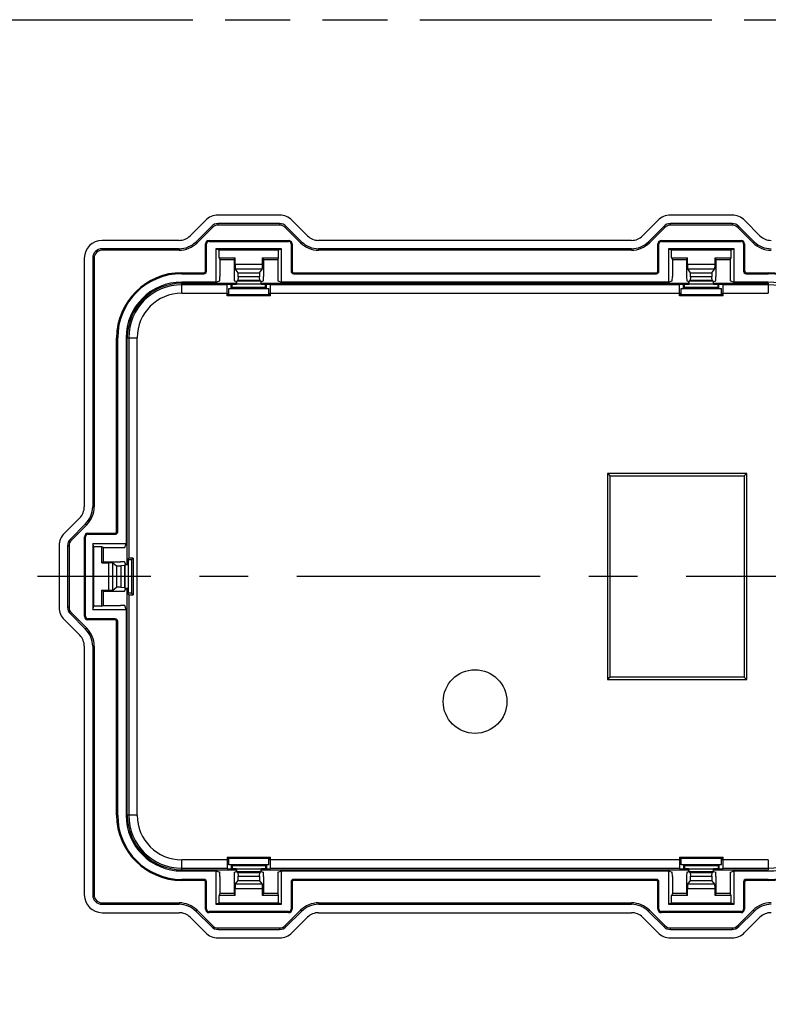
# Model space of a CAD drawing. Header units: millimetres. Extents: x 0 to 210, y 0 to 297.
# Tile 19 of 23: x 116 to 138, y 153 to 183. Entities that reach past the tile are written whole.
import ezdxf
from ezdxf.enums import TextEntityAlignment as Align

# ---------------------------------------------------------------- set-up
doc = ezdxf.new("R2010")
doc.units = ezdxf.units.MM
doc.header["$LTSCALE"] = 19.36
doc.linetypes.add('CENTER', pattern=[0.6, 0.375, -0.075, 0.075, -0.075])
doc.linetypes.add('PHANTOM', pattern=[0.8, 0.45, -0.05, 0.1, -0.05, 0.1, -0.05])
doc.layers.get('0').update_dxf_attribs({"linetype": 'CONTINUOUS'})
for name, color, linetype in [('DEFAULT_3', 7, 'PHANTOM'), ('Z_DIM_2D', 7, 'CONTINUOUS'), ('Z_START_DATUMS', 7, 'CONTINUOUS')]:
    doc.layers.add(name, color=color, linetype=linetype)
doc.styles.add('TEXTSTYLE_3', font='helveticaneueltw1g-ltcn.otf')
doc.dimstyles.new('DIMSTYLE_2', dxfattribs={"dimtxt": 2.1, "dimasz": 3.5, "dimexe": 1.5, "dimexo": 0, "dimgap": 0.525, "dimtad": 1, "dimdec": 1, "dimlfac": 4, "dimdsep": 46, "dimtxsty": 'TEXTSTYLE_3', "dimcen": 0.09, "dimclrt": 5, "dimadec": 0, "dimazin": 0, "dimtp": 0.3, "dimtm": 0.3, "dimtfac": 1, "dimtdec": 1, "dimtofl": 0, "dimtmove": 0, "dimatfit": 3, "dimfxl": 0, "dimtolj": 1, "dimarcsym": 0})
doc.dimstyles.new('DIMSTYLE_4', dxfattribs={"dimtxt": 2.1, "dimasz": 3.5, "dimexe": 1.5, "dimexo": 0, "dimgap": 0.525, "dimtad": 1, "dimdec": 1, "dimlfac": 4, "dimdsep": 46, "dimtxsty": 'TEXTSTYLE_3', "dimcen": 0.09, "dimclrt": 5, "dimadec": 0, "dimazin": 0, "dimtp": 0.2, "dimtm": 0.2, "dimtfac": 1, "dimtdec": 1, "dimtofl": 0, "dimtmove": 0, "dimatfit": 3, "dimfxl": 0, "dimtolj": 1, "dimarcsym": 0})
doc.dimstyles.new('DIMSTYLE_6', dxfattribs={"dimtxt": 2.1, "dimasz": 3.5, "dimexe": 1.5, "dimexo": 0, "dimgap": 0.525, "dimtad": 1, "dimlfac": 4, "dimdsep": 46, "dimtxsty": 'TEXTSTYLE_3', "dimcen": 0.09, "dimclrt": 5, "dimadec": 0, "dimazin": 0, "dimtp": 0.1, "dimtm": 0.1, "dimtfac": 1, "dimtofl": 0, "dimtmove": 0, "dimatfit": 3, "dimfxl": 0, "dimtolj": 1, "dimarcsym": 0})

# ---------------------------------------------------------------- blocks, each defined once
blk = doc.blocks.new('*D6')
at = {"layer": 'Z_DIM_2D', "color": 2, "linetype": 'Continuous'}
for p, q in [((107.354, 158.303), (107.354, 147.623)), ((104.891, 156.61), (104.891, 147.623)), ((104.891, 149.123), (99.891, 149.123)), ((99.891, 149.123), (106.123, 149.123)), ((118.389, 149.123), (106.123, 149.123)), ((107.354, 149.123), (118.389, 149.123))]:
    blk.add_line(p, q, dxfattribs=at)
at = {"layer": 'Z_DIM_2D', "color": 5, "linetype": 'Continuous', "style": 'TEXTSTYLE_3'}
for s, p in [('9.9', (108.947, 149.648)), ('-14.9', (112.473, 149.648))]:
    blk.add_text(s, height=2.1, dxfattribs=at).set_placement(p)
blk = doc.blocks.new('_NONE')
blk = doc.blocks.new('*D7')
at = {"layer": 'Z_DIM_2D', "color": 2, "linetype": 'Continuous'}
for p, q in [((107.354, 158.303), (107.354, 141.222)), ((98.025, 157.606), (98.025, 141.222)), ((98.025, 142.722), (102.69, 142.722)), ((107.354, 142.722), (102.69, 142.722)), ((102.69, 142.722), (119.957, 142.722))]:
    blk.add_line(p, q, dxfattribs=at)
at = {"layer": 'Z_DIM_2D', "color": 5, "linetype": 'Continuous', "style": 'TEXTSTYLE_3'}
for s, p in [('37.3', (109.104, 143.247)), ('-42.3', (114.04, 143.247))]:
    blk.add_text(s, height=2.1, dxfattribs=at).set_placement(p)
blk = doc.blocks.new('*D10')
at = {"layer": 'Z_DIM_2D', "color": 2, "linetype": 'Continuous'}
for p, q in [((138.34, 159.805), (138.34, 147.609)), ((139.59, 158.937), (139.59, 147.609)), ((138.965, 149.109), (134.47, 149.109)), ((138.34, 149.109), (138.965, 149.109)), ((139.59, 149.109), (138.965, 149.109))]:
    blk.add_line(p, q, dxfattribs=at)
at = {"layer": 'Z_DIM_2D', "color": 5, "linetype": 'Continuous', "style": 'TEXTSTYLE_3'}
blk.add_text('5', height=2.1, dxfattribs=at).set_placement((135.881, 149.634), align=Align.RIGHT)

msp = doc.modelspace()

# ---------------------------------------------------------------- linework, layer by layer
at = {"color": 7, "linetype": 'Continuous'}
for p, q in [((121.1703, 176.6885), (120.7132, 176.2314)), ((123.3832, 176.8445), (121.5468, 176.8445)), ((124.2168, 176.2314), (123.7597, 176.6885)), ((134.6703, 176.6885), (134.2132, 176.2314)), ((136.8831, 176.8445), (135.0468, 176.8445)), ((137.7169, 176.2314), (137.2598, 176.6885)), ((120.89, 176.0547), (121.3471, 176.5118)), ((121.378, 176.4808), (120.9209, 176.0237)), ((123.3832, 176.5945), (121.5468, 176.5945)), ((123.3832, 176.5508), (121.5468, 176.5508)), ((124.0091, 176.0237), (123.552, 176.4808)), ((123.5829, 176.5118), (124.0401, 176.0547)), ((134.39, 176.0547), (134.8471, 176.5118)), ((134.878, 176.4808), (134.4209, 176.0237)), ((136.8832, 176.5945), (135.0468, 176.5945)), ((136.8832, 176.5508), (135.0468, 176.5508)), ((137.5091, 176.0237), (137.052, 176.4808)), ((137.0829, 176.5118), (137.5401, 176.0547)), ((120.3826, 176.0945), (118.09, 176.0945)), ((121.2775, 176.0926), (123.6525, 176.0926)), ((121.2775, 176.062), (123.6525, 176.062)), ((133.8826, 176.0945), (124.5474, 176.0945)), ((134.7775, 176.0926), (137.1525, 176.0926)), ((134.7775, 176.062), (137.1525, 176.062)), ((120.3826, 175.8445), (118.09, 175.8445)), ((120.3826, 175.8008), (118.09, 175.8008)), ((121.172, 175.1745), (121.172, 175.987)), ((121.2025, 175.1745), (121.2025, 175.987)), ((121.4846, 175.8394), (121.4846, 174.8495)), ((121.4846, 175.8394), (121.5763, 175.8088)), ((123.4454, 175.8394), (121.4846, 175.8394)), ((121.5763, 175.5771), (121.5763, 175.8088)), ((121.5763, 175.8088), (123.3537, 175.8088)), ((123.3537, 175.8088), (123.4454, 175.8394)), ((123.3537, 175.5771), (123.3537, 175.8088)), ((123.4454, 174.8495), (123.4454, 175.8394)), ((123.7275, 175.987), (123.7275, 175.1745)), ((123.7581, 175.987), (123.7581, 175.1745)), ((133.8826, 175.8445), (124.5474, 175.8445)), ((133.8826, 175.8008), (124.5474, 175.8008)), ((134.672, 175.1745), (134.672, 175.987)), ((134.7025, 175.1745), (134.7025, 175.987)), ((134.9846, 175.8394), (134.9846, 174.8495)), ((136.9454, 175.8394), (134.9846, 175.8394)), ((134.9846, 175.8394), (135.0763, 175.8088)), ((135.0763, 175.5771), (135.0763, 175.8088)), ((135.0763, 175.8088), (136.8537, 175.8088)), ((136.8537, 175.8088), (136.9454, 175.8394)), ((136.8537, 175.5771), (136.8537, 175.8088)), ((136.9454, 174.8495), (136.9454, 175.8394)), ((137.2275, 175.987), (137.2275, 175.1745)), ((137.2581, 175.987), (137.2581, 175.1745)), ((117.5575, 175.562), (117.5575, 168.1444)), ((117.8075, 175.562), (117.8075, 168.1444)), ((117.8513, 175.562), (117.8513, 168.1444)), ((121.5763, 175.5771), (121.6025, 175.5245)), ((121.5763, 175.5771), (122.0537, 175.5771)), ((121.6025, 175.5245), (121.6025, 175.0116)), ((121.6025, 175.5245), (122.0275, 175.5245)), ((122.0275, 175.5245), (122.0537, 175.5771)), ((122.0275, 175.5245), (122.0275, 175.0116)), ((122.0537, 175.369), (122.0537, 175.5771)), ((122.8763, 175.369), (122.8763, 175.5771)), ((122.8763, 175.5771), (122.9025, 175.5245)), ((122.8763, 175.5771), (123.3537, 175.5771)), ((122.9025, 175.5245), (122.9025, 175.0116)), ((122.9025, 175.5245), (123.3275, 175.5245)), ((123.3275, 175.5245), (123.3537, 175.5771)), ((123.3275, 175.5245), (123.3275, 175.0116)), ((135.0763, 175.5771), (135.5537, 175.5771)), ((135.0763, 175.5771), (135.1025, 175.5245)), ((135.1025, 175.5245), (135.1025, 175.0116)), ((135.1025, 175.5245), (135.5275, 175.5245)), ((135.5275, 175.5245), (135.5537, 175.5771)), ((135.5275, 175.5245), (135.5275, 175.0116)), ((135.5537, 175.369), (135.5537, 175.5771)), ((136.3763, 175.369), (136.3763, 175.5771)), ((136.3763, 175.5771), (136.8537, 175.5771)), ((136.3763, 175.5771), (136.4025, 175.5245)), ((136.4025, 175.5245), (136.4025, 175.0116)), ((136.4025, 175.5245), (136.8275, 175.5245)), ((136.8275, 175.5245), (136.8537, 175.5771)), ((136.8275, 175.5245), (136.8275, 175.0116)), ((122.1454, 175.1301), (122.0598, 175.2443)), ((122.7846, 175.1301), (122.8702, 175.2443)), ((135.6454, 175.1301), (135.5598, 175.2443)), ((136.2846, 175.1301), (136.3702, 175.2443)), ((120.465, 175.1301), (121.1275, 175.1301)), ((120.465, 175.0995), (121.1275, 175.0995)), ((121.4846, 174.8495), (120.465, 174.8495)), ((121.4846, 174.8495), (121.5961, 174.8866)), ((122.0339, 174.8866), (122.0956, 174.8661)), ((122.0956, 174.7989), (122.0956, 174.8661)), ((122.1368, 174.8993), (122.1061, 174.8789)), ((122.1061, 174.7881), (122.1061, 174.8789)), ((122.8239, 174.8789), (122.1061, 174.8789)), ((122.1454, 175.0023), (122.1368, 174.8993)), ((122.7932, 174.8993), (122.1368, 174.8993)), ((122.1454, 175.0023), (122.1454, 175.1301)), ((122.1454, 175.1301), (122.7846, 175.1301)), ((122.7846, 175.0023), (122.1454, 175.0023)), ((122.7846, 175.1301), (122.7846, 175.0023)), ((122.7932, 174.8993), (122.7846, 175.0023)), ((122.8239, 174.8789), (122.7932, 174.8993)), ((122.8239, 174.8789), (122.8239, 174.7881)), ((122.8344, 174.8661), (122.8961, 174.8866)), ((122.8344, 174.7989), (122.8344, 174.8661)), ((123.3339, 174.8866), (123.4454, 174.8495)), ((134.9846, 174.8495), (123.4454, 174.8495)), ((123.8025, 175.1301), (134.6275, 175.1301)), ((123.8025, 175.0995), (134.6275, 175.0995)), ((134.9846, 174.8495), (135.0961, 174.8866)), ((135.5339, 174.8866), (135.5956, 174.8661)), ((135.5956, 174.7989), (135.5956, 174.8661)), ((135.6368, 174.8993), (135.6061, 174.8789)), ((135.6061, 174.7881), (135.6061, 174.8789)), ((136.3239, 174.8789), (135.6061, 174.8789)), ((135.6454, 175.0023), (135.6368, 174.8993)), ((136.2932, 174.8993), (135.6368, 174.8993)), ((135.6454, 175.0023), (135.6454, 175.1301)), ((135.6454, 175.1301), (136.2846, 175.1301)), ((136.2846, 175.0023), (135.6454, 175.0023)), ((136.2846, 175.1301), (136.2846, 175.0023)), ((136.2932, 174.8993), (136.2846, 175.0023)), ((136.3239, 174.8789), (136.2932, 174.8993)), ((136.3239, 174.8789), (136.3239, 174.7881)), ((136.3344, 174.8661), (136.3961, 174.8866)), ((136.3344, 174.7989), (136.3344, 174.8661)), ((136.8339, 174.8866), (136.9454, 174.8495)), ((137.965, 174.8495), (136.9454, 174.8495)), ((137.3025, 175.1301), (137.965, 175.1301)), ((137.3025, 175.0995), (137.965, 175.0995)), ((120.465, 174.812), (122.0956, 174.812)), ((121.815, 174.437), (121.815, 174.7858)), ((121.815, 174.7858), (121.9388, 174.7858)), ((121.865, 174.437), (121.865, 174.662)), ((121.865, 174.662), (123.065, 174.662)), ((121.9388, 174.7858), (121.965, 174.812)), ((121.9388, 174.662), (121.9388, 174.7858)), ((121.94, 174.662), (121.965, 174.687)), ((121.965, 174.687), (121.965, 174.812)), ((121.965, 174.7907), (122.0956, 174.7907)), ((122.965, 174.7881), (121.965, 174.7881)), ((122.965, 174.687), (121.965, 174.687)), ((122.0956, 174.7989), (122.0966, 174.7881)), ((122.8334, 174.7881), (122.8344, 174.7989)), ((122.8344, 174.812), (135.5956, 174.812)), ((122.8344, 174.7907), (122.965, 174.7907)), ((122.965, 174.687), (122.965, 174.812)), ((122.9912, 174.7858), (122.965, 174.812)), ((122.99, 174.662), (122.965, 174.687)), ((122.9912, 174.6608), (122.9912, 174.7858)), ((122.9912, 174.7858), (123.115, 174.7858)), ((123.065, 174.437), (123.065, 174.662)), ((123.115, 174.437), (123.115, 174.7858)), ((135.315, 174.437), (135.315, 174.7858)), ((135.315, 174.7858), (135.4388, 174.7858)), ((135.365, 174.437), (135.365, 174.662)), ((135.365, 174.662), (136.565, 174.662)), ((135.4388, 174.7858), (135.465, 174.812)), ((135.4388, 174.662), (135.4388, 174.7858)), ((135.44, 174.662), (135.465, 174.687)), ((135.465, 174.687), (135.465, 174.812)), ((135.465, 174.7907), (135.5956, 174.7907)), ((136.465, 174.7881), (135.465, 174.7881)), ((136.465, 174.687), (135.465, 174.687)), ((135.5956, 174.7989), (135.5966, 174.7887)), ((136.3335, 174.7887), (136.3344, 174.7989)), ((136.3344, 174.812), (137.965, 174.812)), ((136.3344, 174.7907), (136.465, 174.7907)), ((136.465, 174.687), (136.465, 174.812)), ((136.4912, 174.7858), (136.465, 174.812)), ((136.49, 174.662), (136.465, 174.687)), ((136.4912, 174.6608), (136.4912, 174.7858)), ((136.4912, 174.7858), (136.615, 174.7858)), ((136.565, 174.437), (136.565, 174.662)), ((136.615, 174.437), (136.615, 174.7858)), ((121.815, 174.512), (121.865, 174.512)), ((121.865, 174.4806), (121.815, 174.4806)), ((123.115, 174.437), (121.815, 174.437)), ((121.865, 174.4816), (123.065, 174.4816)), ((123.065, 174.512), (123.115, 174.512)), ((123.115, 174.4806), (123.065, 174.4806)), ((135.365, 174.512), (135.315, 174.512)), ((135.365, 174.4806), (135.315, 174.4806)), ((136.615, 174.437), (135.315, 174.437)), ((135.365, 174.4816), (136.565, 174.4816)), ((136.615, 174.512), (136.565, 174.512)), ((136.615, 174.4806), (136.565, 174.4806)), ((118.522, 167.3995), (118.522, 173.187)), ((118.5525, 167.3995), (118.5525, 173.187)), ((118.8025, 173.187), (118.8025, 167.0424)), ((118.84, 166.4314), (118.84, 173.187)), ((133.245, 169.062), (137.245, 169.062)), ((133.245, 163.062), (133.245, 169.062)), ((137.245, 169.062), (137.245, 163.062)), ((117.4206, 167.8138), (116.9635, 167.3567)), ((117.1403, 167.18), (117.5974, 167.6371)), ((117.6283, 167.6061), (117.1712, 167.149)), ((117.5595, 164.8745), (117.5595, 167.2495)), ((117.59, 164.8745), (117.59, 167.2495)), ((117.665, 167.3551), (118.4775, 167.3551)), ((117.665, 167.3245), (118.4775, 167.3245)), ((116.8075, 166.9802), (116.8075, 165.1438)), ((117.0575, 166.9802), (117.0575, 165.1438)), ((117.1013, 166.9802), (117.1013, 165.1438)), ((117.8126, 167.0424), (117.8126, 165.0816)), ((117.8432, 166.9507), (117.8126, 167.0424)), ((118.8025, 167.0424), (117.8126, 167.0424)), ((117.8432, 165.1733), (117.8432, 166.9507)), ((118.075, 166.9507), (117.8432, 166.9507)), ((118.075, 166.4733), (118.075, 166.9507)), ((118.1275, 166.9245), (118.075, 166.9507)), ((118.1275, 166.4995), (118.1275, 166.9245)), ((118.1275, 166.9245), (118.6404, 166.9245)), ((118.7654, 166.931), (118.8025, 167.0424)), ((119.0164, 166.6134), (118.965, 166.562)), ((119.0164, 166.6134), (119.0164, 165.5107)), ((118.075, 166.4733), (118.1275, 166.4995)), ((118.075, 166.4733), (118.283, 166.4733)), ((118.1275, 166.4995), (118.6404, 166.4995)), ((118.4077, 166.4672), (118.522, 166.3816)), ((118.522, 166.3816), (118.522, 165.7424)), ((118.522, 166.3816), (118.6497, 166.3816)), ((118.7527, 166.3902), (118.6497, 166.3816)), ((118.6497, 166.3816), (118.6497, 165.7424)), ((118.7732, 166.4209), (118.7527, 166.3902)), ((118.7527, 166.3902), (118.7527, 165.7338)), ((118.7859, 166.4314), (118.7654, 166.4931)), ((118.7732, 165.7031), (118.7732, 166.4209)), ((118.7732, 166.4209), (118.8639, 166.4209)), ((118.7859, 166.4314), (118.8531, 166.4314)), ((118.884, 166.606), (118.84, 166.562)), ((118.965, 166.562), (118.84, 166.562)), ((118.8634, 166.4305), (118.8531, 166.4314)), ((118.8614, 166.4314), (118.8614, 166.487)), ((118.8639, 166.562), (118.8639, 165.562)), ((118.965, 166.562), (118.965, 165.562)), ((118.4077, 165.6568), (118.522, 165.7424)), ((118.6497, 165.7424), (118.522, 165.7424)), ((118.6497, 165.7424), (118.7527, 165.7338)), ((118.7527, 165.7338), (118.7732, 165.7031)), ((118.075, 165.1733), (118.075, 165.6507)), ((118.1275, 165.6245), (118.075, 165.6507)), ((118.075, 165.6507), (118.283, 165.6507)), ((118.1275, 165.1995), (118.1275, 165.6245)), ((118.1275, 165.6245), (118.6404, 165.6245)), ((118.7654, 165.631), (118.7859, 165.6926)), ((118.8639, 165.7031), (118.7732, 165.7031)), ((118.7859, 165.6926), (118.8531, 165.6926)), ((118.84, 158.937), (118.84, 165.6926)), ((118.884, 165.5181), (118.84, 165.562)), ((118.965, 165.562), (118.84, 165.562)), ((118.8531, 165.6926), (118.8634, 165.6936)), ((118.8614, 165.637), (118.8614, 165.6926)), ((119.0164, 165.5107), (118.965, 165.562)), ((117.8126, 165.0816), (117.8432, 165.1733)), ((118.075, 165.1733), (117.8432, 165.1733)), ((118.075, 165.1733), (118.1275, 165.1995)), ((118.1275, 165.1995), (118.6404, 165.1995)), ((118.8025, 165.0816), (118.7654, 165.1931)), ((117.5974, 164.487), (117.1403, 164.9441)), ((117.1712, 164.975), (117.6283, 164.5179)), ((117.8126, 165.0816), (118.8025, 165.0816)), ((118.8025, 165.0816), (118.8025, 158.937)), ((116.9635, 164.7673), (117.4206, 164.3102)), ((118.4775, 164.7995), (117.665, 164.7995)), ((118.4775, 164.769), (117.665, 164.769)), ((118.522, 158.937), (118.522, 164.7245)), ((118.5525, 158.937), (118.5525, 164.7245)), ((117.5575, 163.9796), (117.5575, 156.5623)), ((117.8075, 163.9796), (117.8075, 156.562)), ((117.8513, 163.9796), (117.8513, 156.562)), ((137.245, 163.062), (133.245, 163.062)), ((121.815, 157.687), (123.115, 157.687)), ((121.815, 157.687), (121.815, 157.3382)), ((121.815, 157.6435), (121.865, 157.6435)), ((121.815, 157.612), (121.865, 157.612)), ((121.865, 157.462), (121.865, 157.687)), ((123.065, 157.6424), (121.865, 157.6424)), ((123.065, 157.462), (123.065, 157.687)), ((123.065, 157.6435), (123.115, 157.6435)), ((123.065, 157.612), (123.115, 157.612)), ((123.115, 157.3382), (123.115, 157.687)), ((135.315, 157.687), (136.615, 157.687)), ((135.315, 157.687), (135.315, 157.3382)), ((135.315, 157.6435), (135.365, 157.6435)), ((135.315, 157.612), (135.365, 157.612)), ((135.365, 157.462), (135.365, 157.687)), ((136.565, 157.6424), (135.365, 157.6424)), ((136.565, 157.462), (136.565, 157.687)), ((136.565, 157.6435), (136.615, 157.6435)), ((136.565, 157.612), (136.615, 157.612)), ((136.615, 157.3382), (136.615, 157.687)), ((120.465, 157.312), (122.0956, 157.312)), ((120.465, 157.2745), (121.4846, 157.2745)), ((121.4846, 157.2745), (121.5961, 157.2374)), ((121.4846, 157.2745), (121.4846, 156.2846)), ((121.815, 157.3382), (121.9388, 157.3382)), ((123.065, 157.462), (121.865, 157.462)), ((121.9388, 157.4632), (121.9388, 157.3382)), ((121.9388, 157.3382), (121.965, 157.312)), ((121.94, 157.462), (121.965, 157.437)), ((121.965, 157.437), (122.965, 157.437)), ((121.965, 157.437), (121.965, 157.312)), ((121.965, 157.336), (122.965, 157.336)), ((122.0956, 157.3334), (121.965, 157.3334)), ((122.0339, 157.2374), (122.0956, 157.2579)), ((122.0966, 157.336), (122.0956, 157.3251)), ((122.0956, 157.2579), (122.0956, 157.3251)), ((122.1061, 157.2452), (122.1061, 157.336)), ((122.1061, 157.2452), (122.1368, 157.2247)), ((122.8239, 157.2452), (122.1061, 157.2452)), ((122.1368, 157.2247), (122.7932, 157.2247)), ((122.1368, 157.2247), (122.1454, 157.1217)), ((122.7846, 157.1217), (122.7932, 157.2247)), ((122.7932, 157.2247), (122.8239, 157.2452)), ((122.8239, 157.336), (122.8239, 157.2452)), ((122.8344, 157.3251), (122.8334, 157.336)), ((122.965, 157.3334), (122.8344, 157.3334)), ((122.8344, 157.2579), (122.8344, 157.3251)), ((122.8344, 157.312), (135.5956, 157.312)), ((122.8344, 157.2579), (122.8961, 157.2374)), ((122.99, 157.462), (122.965, 157.437)), ((122.965, 157.437), (122.965, 157.312)), ((122.9912, 157.3382), (122.965, 157.312)), ((122.9912, 157.462), (122.9912, 157.3382)), ((122.9912, 157.3382), (123.115, 157.3382)), ((123.3339, 157.2374), (123.4454, 157.2745)), ((123.4454, 157.2745), (134.9846, 157.2745)), ((123.4454, 156.2846), (123.4454, 157.2745)), ((134.9846, 157.2745), (135.0961, 157.2374)), ((134.9846, 157.2745), (134.9846, 156.2846)), ((135.315, 157.3382), (135.4388, 157.3382)), ((136.565, 157.462), (135.365, 157.462)), ((135.4388, 157.4632), (135.4388, 157.3382)), ((135.4388, 157.3382), (135.465, 157.312)), ((135.44, 157.462), (135.465, 157.437)), ((135.465, 157.437), (136.465, 157.437)), ((135.465, 157.437), (135.465, 157.312)), ((135.465, 157.336), (136.465, 157.336)), ((135.5956, 157.3334), (135.465, 157.3334)), ((135.5339, 157.2374), (135.5956, 157.2579)), ((135.5966, 157.3354), (135.5956, 157.3251)), ((135.5956, 157.2579), (135.5956, 157.3251)), ((135.6061, 157.2452), (135.6061, 157.336)), ((136.3239, 157.2452), (135.6061, 157.2452)), ((135.6061, 157.2452), (135.6368, 157.2247)), ((135.6368, 157.2247), (136.2932, 157.2247)), ((135.6368, 157.2247), (135.6454, 157.1217)), ((136.2846, 157.1217), (136.2932, 157.2247)), ((136.2932, 157.2247), (136.3239, 157.2452)), ((136.3239, 157.336), (136.3239, 157.2452)), ((136.3344, 157.3251), (136.3335, 157.3354)), ((136.465, 157.3334), (136.3344, 157.3334)), ((136.3344, 157.2579), (136.3344, 157.3251)), ((136.3344, 157.312), (137.965, 157.312)), ((136.3344, 157.2579), (136.3961, 157.2374)), ((136.49, 157.462), (136.465, 157.437)), ((136.465, 157.437), (136.465, 157.312)), ((136.4912, 157.3382), (136.465, 157.312)), ((136.4912, 157.462), (136.4912, 157.3382)), ((136.4912, 157.3382), (136.615, 157.3382)), ((136.8339, 157.2374), (136.9454, 157.2745)), ((136.9454, 157.2745), (137.965, 157.2745)), ((136.9454, 156.2846), (136.9454, 157.2745)), ((121.1275, 157.0245), (120.465, 157.0245)), ((121.1275, 156.994), (120.465, 156.994)), ((121.172, 156.137), (121.172, 156.9495)), ((121.2025, 156.137), (121.2025, 156.9495)), ((121.6025, 157.1124), (121.6025, 156.5995)), ((122.0275, 157.1124), (122.0275, 156.5995)), ((122.0598, 156.8797), (122.1454, 156.994)), ((122.1454, 157.1217), (122.7846, 157.1217)), ((122.1454, 156.994), (122.1454, 157.1217)), ((122.1454, 156.994), (122.7846, 156.994)), ((122.7846, 157.1217), (122.7846, 156.994)), ((122.8702, 156.8797), (122.7846, 156.994)), ((122.9025, 157.1124), (122.9025, 156.5995)), ((123.3275, 157.1124), (123.3275, 156.5995)), ((123.7275, 156.9495), (123.7275, 156.137)), ((123.7581, 156.9495), (123.7581, 156.137)), ((134.6275, 157.0245), (123.8025, 157.0245)), ((134.6275, 156.994), (123.8025, 156.994)), ((134.672, 156.137), (134.672, 156.9495)), ((134.7025, 156.137), (134.7025, 156.9495)), ((135.1025, 157.1124), (135.1025, 156.5995)), ((135.5275, 157.1124), (135.5275, 156.5995)), ((135.5598, 156.8797), (135.6454, 156.994)), ((135.6454, 157.1217), (136.2846, 157.1217)), ((135.6454, 156.994), (135.6454, 157.1217)), ((135.6454, 156.994), (136.2846, 156.994)), ((136.2846, 157.1217), (136.2846, 156.994)), ((136.3702, 156.8797), (136.2846, 156.994)), ((136.4025, 157.1124), (136.4025, 156.5995)), ((136.8275, 157.1124), (136.8275, 156.5995)), ((137.2275, 156.9495), (137.2275, 156.137)), ((137.2581, 156.9495), (137.2581, 156.137)), ((137.965, 157.0245), (137.3025, 157.0245)), ((137.965, 156.994), (137.3025, 156.994)), ((122.0537, 156.547), (122.0537, 156.755)), ((122.8763, 156.547), (122.8763, 156.755)), ((135.5537, 156.547), (135.5537, 156.755)), ((136.3763, 156.547), (136.3763, 156.755)), ((121.6025, 156.5995), (121.5763, 156.547)), ((122.0537, 156.547), (121.5763, 156.547)), ((121.5763, 156.3152), (121.5763, 156.547)), ((122.0275, 156.5995), (121.6025, 156.5995)), ((122.0537, 156.547), (122.0275, 156.5995)), ((122.9025, 156.5995), (122.8763, 156.547)), ((123.3537, 156.547), (122.8763, 156.547)), ((123.3275, 156.5995), (122.9025, 156.5995)), ((123.3537, 156.547), (123.3275, 156.5995)), ((123.3537, 156.3152), (123.3537, 156.547)), ((135.1025, 156.5995), (135.0763, 156.547)), ((135.5537, 156.547), (135.0763, 156.547)), ((135.0763, 156.3152), (135.0763, 156.547)), ((135.5275, 156.5995), (135.1025, 156.5995)), ((135.5537, 156.547), (135.5275, 156.5995)), ((136.4025, 156.5995), (136.3763, 156.547)), ((136.8537, 156.547), (136.3763, 156.547)), ((136.8275, 156.5995), (136.4025, 156.5995)), ((136.8537, 156.547), (136.8275, 156.5995)), ((136.8537, 156.3152), (136.8537, 156.547)), ((118.09, 156.3233), (120.3826, 156.3233)), ((118.09, 156.2795), (120.3826, 156.2795)), ((121.3471, 155.6123), (120.89, 156.0694)), ((120.9209, 156.1003), (121.378, 155.6432)), ((123.6525, 156.062), (121.2775, 156.062)), ((121.5763, 156.3152), (121.4846, 156.2846)), ((121.4846, 156.2846), (123.4454, 156.2846)), ((123.3537, 156.3152), (121.5763, 156.3152)), ((123.4454, 156.2846), (123.3537, 156.3152)), ((123.552, 155.6432), (124.0091, 156.1003)), ((124.0401, 156.0694), (123.5829, 155.6123)), ((124.5474, 156.3233), (133.8826, 156.3233)), ((124.5474, 156.2795), (133.8826, 156.2795)), ((134.8471, 155.6123), (134.39, 156.0694)), ((134.4209, 156.1003), (134.878, 155.6432)), ((137.1525, 156.062), (134.7775, 156.062)), ((135.0763, 156.3152), (134.9846, 156.2846)), ((134.9846, 156.2846), (136.9454, 156.2846)), ((136.8537, 156.3152), (135.0763, 156.3152)), ((136.9454, 156.2846), (136.8537, 156.3152)), ((137.052, 155.6432), (137.5089, 156.1001)), ((137.5399, 156.0692), (137.0829, 155.6123)), ((118.0903, 156.0295), (120.3826, 156.0295)), ((120.7132, 155.8926), (121.1703, 155.4355)), ((123.6525, 156.0315), (121.2775, 156.0315)), ((123.7597, 155.4355), (124.2168, 155.8926)), ((124.5474, 156.0295), (133.8826, 156.0295)), ((134.2132, 155.8926), (134.6703, 155.4355)), ((137.1525, 156.0315), (134.7775, 156.0315)), ((137.2597, 155.4355), (137.7168, 155.8926)), ((121.5468, 155.5733), (123.3832, 155.5733)), ((121.5468, 155.5295), (123.3832, 155.5295)), ((135.0468, 155.5733), (136.8832, 155.5733)), ((135.0468, 155.5295), (136.8832, 155.5295)), ((121.5468, 155.2795), (123.3832, 155.2795)), ((135.0468, 155.2795), (136.8832, 155.2795))]:
    msp.add_line(p, q, dxfattribs=at)
at = {"color": 9, "linetype": 'Continuous'}
for p, q in [((121.3471, 176.5118), (121.378, 176.4808)), ((121.5468, 176.5508), (121.5468, 176.5945)), ((123.3832, 176.5945), (123.3832, 176.5508)), ((123.552, 176.4808), (123.5829, 176.5118)), ((134.8471, 176.5118), (134.878, 176.4808)), ((135.0468, 176.5508), (135.0468, 176.5945)), ((136.8832, 176.5945), (136.8832, 176.5508)), ((137.052, 176.4808), (137.0829, 176.5118)), ((120.9209, 176.0237), (120.89, 176.0547)), ((121.2775, 176.062), (121.2775, 176.0926)), ((123.6525, 176.0926), (123.6525, 176.062)), ((124.0401, 176.0547), (124.0091, 176.0237)), ((134.4209, 176.0237), (134.39, 176.0547)), ((134.7775, 176.062), (134.7775, 176.0926)), ((137.1525, 176.0926), (137.1525, 176.062)), ((137.5401, 176.0547), (137.5091, 176.0237)), ((118.09, 175.8008), (118.09, 175.8445)), ((120.3826, 175.8445), (120.3826, 175.8008)), ((121.172, 175.987), (121.2025, 175.987)), ((123.7275, 175.987), (123.7581, 175.987)), ((124.5474, 175.8008), (124.5474, 175.8445)), ((133.8826, 175.8445), (133.8826, 175.8008)), ((134.672, 175.987), (134.7025, 175.987)), ((137.2275, 175.987), (137.2581, 175.987)), ((117.8075, 175.562), (117.8513, 175.562)), ((121.2025, 175.1745), (121.172, 175.1745)), ((122.8763, 175.369), (122.0537, 175.369)), ((122.0598, 175.2443), (122.8702, 175.2443)), ((123.7581, 175.1745), (123.7275, 175.1745)), ((134.7025, 175.1745), (134.672, 175.1745)), ((136.3763, 175.369), (135.5537, 175.369)), ((135.5598, 175.2443), (136.3702, 175.2443)), ((137.2581, 175.1745), (137.2275, 175.1745)), ((120.465, 175.0995), (120.465, 175.1301)), ((121.1275, 175.1301), (121.1275, 175.0995)), ((123.8025, 175.0995), (123.8025, 175.1301)), ((134.6275, 175.1301), (134.6275, 175.0995)), ((137.3025, 175.0995), (137.3025, 175.1301)), ((137.965, 175.1301), (137.965, 175.0995)), ((120.465, 174.5182), (120.465, 174.812)), ((121.815, 174.7681), (120.465, 174.7681)), ((135.315, 174.7681), (123.115, 174.7681)), ((137.965, 174.7681), (136.615, 174.7681)), ((137.965, 174.812), (137.965, 174.5182)), ((120.465, 174.5182), (121.815, 174.5182)), ((123.115, 174.5182), (135.315, 174.5182)), ((136.615, 174.5182), (137.965, 174.5182)), ((118.522, 173.187), (118.5525, 173.187)), ((118.84, 173.187), (119.1338, 173.187)), ((118.884, 173.187), (118.884, 166.606)), ((119.1338, 158.937), (119.1338, 173.187)), ((137.32, 169.137), (133.17, 169.137)), ((133.17, 169.137), (133.17, 162.987)), ((137.32, 162.987), (137.32, 169.137)), ((117.8513, 168.1444), (117.8075, 168.1444)), ((117.5974, 167.6371), (117.6283, 167.6061)), ((117.5595, 167.2495), (117.59, 167.2495)), ((117.665, 167.3245), (117.665, 167.3551)), ((118.4775, 167.3551), (118.4775, 167.3245)), ((118.5525, 167.3995), (118.522, 167.3995)), ((117.0575, 166.9802), (117.1013, 166.9802)), ((117.1712, 167.149), (117.1403, 167.18)), ((118.283, 166.4733), (118.283, 165.6507)), ((118.4077, 165.6568), (118.4077, 166.4672)), ((118.884, 165.5181), (118.884, 158.937)), ((117.1013, 165.1438), (117.0575, 165.1438)), ((117.1403, 164.9441), (117.1712, 164.975)), ((117.59, 164.8745), (117.5595, 164.8745)), ((117.665, 164.769), (117.665, 164.7995)), ((118.4775, 164.7995), (118.4775, 164.769)), ((118.522, 164.7245), (118.5525, 164.7245)), ((117.6283, 164.5179), (117.5974, 164.487)), ((117.8075, 163.9796), (117.8513, 163.9796)), ((133.17, 162.987), (137.32, 162.987)), ((118.5525, 158.937), (118.522, 158.937)), ((119.1338, 158.937), (118.84, 158.937)), ((120.465, 157.312), (120.465, 157.6058)), ((121.815, 157.6058), (120.465, 157.6058)), ((135.315, 157.6058), (123.115, 157.6058)), ((137.965, 157.6058), (136.615, 157.6058)), ((137.965, 157.6058), (137.965, 157.312)), ((120.465, 157.356), (121.815, 157.356)), ((123.115, 157.356), (135.315, 157.356)), ((136.615, 157.356), (137.965, 157.356)), ((120.465, 156.994), (120.465, 157.0245)), ((121.1275, 157.0245), (121.1275, 156.994)), ((121.172, 156.9495), (121.2025, 156.9495)), ((123.7275, 156.9495), (123.7581, 156.9495)), ((123.8025, 156.994), (123.8025, 157.0245)), ((134.6275, 157.0245), (134.6275, 156.994)), ((134.672, 156.9495), (134.7025, 156.9495)), ((137.2275, 156.9495), (137.2581, 156.9495)), ((137.3025, 156.994), (137.3025, 157.0245)), ((137.965, 157.0245), (137.965, 156.994)), ((122.0537, 156.755), (122.8763, 156.755)), ((122.8702, 156.8797), (122.0598, 156.8797)), ((135.5537, 156.755), (136.3763, 156.755)), ((136.3702, 156.8797), (135.5598, 156.8797)), ((117.8513, 156.562), (117.8075, 156.562)), ((118.09, 156.2795), (118.09, 156.3233)), ((120.3826, 156.3233), (120.3826, 156.2795)), ((120.89, 156.0694), (120.9209, 156.1003)), ((121.2025, 156.137), (121.172, 156.137)), ((121.2775, 156.0315), (121.2775, 156.062)), ((123.6525, 156.062), (123.6525, 156.0315)), ((123.7581, 156.137), (123.7275, 156.137)), ((124.0091, 156.1003), (124.0401, 156.0694)), ((124.5474, 156.2795), (124.5474, 156.3233)), ((133.8826, 156.3233), (133.8826, 156.2795)), ((134.39, 156.0694), (134.4209, 156.1003)), ((134.7025, 156.137), (134.672, 156.137)), ((134.7775, 156.0315), (134.7775, 156.062)), ((137.1525, 156.062), (137.1525, 156.0315)), ((137.2581, 156.137), (137.2275, 156.137)), ((137.5089, 156.1001), (137.5399, 156.0692)), ((121.378, 155.6432), (121.3471, 155.6123)), ((121.5468, 155.5295), (121.5468, 155.5733)), ((123.3832, 155.5733), (123.3832, 155.5295)), ((123.5829, 155.6123), (123.552, 155.6432)), ((134.878, 155.6432), (134.8471, 155.6123)), ((135.0468, 155.5295), (135.0468, 155.5733)), ((136.8832, 155.5733), (136.8832, 155.5295)), ((137.0829, 155.6123), (137.052, 155.6432))]:
    msp.add_line(p, q, dxfattribs=at)
at = {"color": 7, "linetype": 'Continuous'}
for points in [[(133.17, 169.137), (133.1827, 169.1244), (133.1945, 169.1125)], [(133.1945, 169.1125), (133.2314, 169.0756), (133.2373, 169.0696)], [(133.2373, 169.0696), (133.2442, 169.0628), (133.245, 169.062)], [(137.2526, 169.0697), (137.2458, 169.0628), (137.245, 169.062)], [(137.2955, 169.1125), (137.2586, 169.0756), (137.2526, 169.0697)], [(137.32, 169.137), (137.3074, 169.1243), (137.2955, 169.1125)], [(133.17, 162.987), (133.1826, 162.9997), (133.1945, 163.0115)], [(133.1945, 163.0115), (133.2314, 163.0484), (133.2374, 163.0543)], [(133.2374, 163.0543), (133.2442, 163.0612), (133.245, 163.062)], [(137.2527, 163.0544), (137.2458, 163.0612), (137.245, 163.062)], [(137.2955, 163.0115), (137.2586, 163.0484), (137.2527, 163.0544)], [(137.32, 162.987), (137.3073, 162.9996), (137.2955, 163.0115)]]:
    msp.add_lwpolyline(points, dxfattribs=at)
msp.add_circle((129.215, 162.3308), 0.9499, dxfattribs=at)
for centre, radius, start, end in [((121.5468, 176.312), 0.5325, 90, 135), ((123.3832, 176.312), 0.5325, 45, 90), ((135.0468, 176.312), 0.5325, 90, 135), ((136.8831, 176.3117), 0.5328, 45, 90), ((121.5468, 176.312), 0.2825, 90.00001, 135), ((121.5468, 176.312), 0.2388, 90.00001, 135), ((123.3832, 176.312), 0.2825, 45.00001, 90), ((123.3832, 176.312), 0.2388, 45.00001, 90), ((135.0468, 176.312), 0.2825, 90.00001, 135), ((135.0468, 176.312), 0.2388, 90.00001, 135), ((136.8832, 176.312), 0.2825, 45.00001, 90), ((136.8832, 176.312), 0.2388, 45.00001, 90), ((118.09, 175.562), 0.5325, 90, 180), ((120.3826, 176.562), 0.4675, 270, 314.99998), ((120.3826, 176.562), 0.7175, 270, 314.99999), ((120.3826, 176.562), 0.7612, 270, 314.99999), ((121.2775, 175.987), 0.1055, 90, 180), ((121.2775, 175.987), 0.075, 90, 180.00001), ((123.6525, 175.987), 0.1055, 0, 90), ((123.6525, 175.987), 0.075, 0, 90), ((124.5474, 176.562), 0.7612, 225, 269.99999), ((124.5474, 176.562), 0.7175, 225, 269.99999), ((124.5474, 176.562), 0.4675, 225, 269.99999), ((133.8826, 176.562), 0.4675, 270, 314.99998), ((133.8826, 176.562), 0.7175, 270, 314.99999), ((133.8826, 176.562), 0.7612, 270, 314.99999), ((134.7775, 175.987), 0.1055, 90, 180), ((134.7775, 175.987), 0.075, 90, 180), ((137.1525, 175.987), 0.1055, 0, 90), ((137.1525, 175.987), 0.075, 0, 90), ((138.0474, 176.562), 0.7612, 225, 269.99999), ((138.0474, 176.562), 0.7175, 225, 269.99999), ((138.0473, 176.5617), 0.4672, 225, 269.99999), ((118.09, 175.562), 0.2825, 90, 180), ((118.09, 175.562), 0.2388, 90.00001, 180), ((121.1275, 175.1745), 0.075, 270, 360), ((121.1275, 175.1745), 0.0445, 270, 360), ((123.8025, 175.1745), 0.075, 180, 270), ((123.8025, 175.1745), 0.0445, 180, 270), ((134.6275, 175.1745), 0.075, 270, 360), ((134.6275, 175.1745), 0.0445, 270, 360), ((137.3025, 175.1745), 0.075, 180, 270), ((137.3025, 175.1745), 0.0445, 180, 270), ((120.465, 173.187), 1.943, 90, 180), ((120.465, 173.187), 1.9125, 90, 180), ((120.465, 173.187), 1.6625, 90, 180), ((137.965, 173.187), 1.943, 0, 90), ((137.965, 173.187), 1.9125, 0, 90), ((137.965, 173.187), 1.6625, 0, 90), ((120.465, 173.187), 1.625, 90, 180), ((117.09, 168.1444), 0.4675, 315, 359.99999), ((117.09, 168.1444), 0.7175, 315, 359.99999), ((117.09, 168.1444), 0.7612, 315, 359.99999), ((117.34, 166.9802), 0.5325, 135, 180), ((117.665, 167.2495), 0.1055, 90, 180), ((117.665, 167.2495), 0.075, 90, 180), ((118.4775, 167.3995), 0.075, 270, 360), ((118.4775, 167.3995), 0.0445, 270, 360), ((117.34, 166.9802), 0.2825, 135.00001, 180), ((117.34, 166.9802), 0.2388, 135.00001, 180), ((117.34, 165.1438), 0.5325, 180, 225), ((117.34, 165.1438), 0.2825, 180.00001, 225), ((117.34, 165.1438), 0.2388, 180.00001, 225), ((117.665, 164.8745), 0.1055, 180, 270), ((117.665, 164.8745), 0.075, 180, 270), ((118.4775, 164.7245), 0.075, 0, 90), ((118.4775, 164.7245), 0.0445, 0, 90), ((117.09, 163.9796), 0.4675, 0, 44.99998), ((117.09, 163.9796), 0.7175, 0, 44.99999), ((117.09, 163.9796), 0.7612, 0, 44.99999), ((120.465, 158.937), 1.943, 180, 270), ((120.465, 158.937), 1.9125, 180, 270), ((120.465, 158.937), 1.6625, 180, 270), ((120.465, 158.937), 1.625, 180, 270), ((137.965, 158.937), 1.943, 270, 360), ((137.965, 158.937), 1.9125, 270, 360), ((137.965, 158.937), 1.6625, 270, 360), ((121.1275, 156.9495), 0.075, 0, 90), ((121.1275, 156.9495), 0.0445, 0, 90), ((123.8025, 156.9495), 0.075, 90, 180), ((123.8025, 156.9495), 0.0445, 90, 180), ((134.6275, 156.9495), 0.075, 0, 90), ((134.6275, 156.9495), 0.0445, 0, 90), ((137.3025, 156.9495), 0.075, 90, 180), ((137.3025, 156.9495), 0.0445, 90, 180), ((118.0903, 156.5623), 0.5328, 180, 270), ((118.09, 156.562), 0.2825, 180, 270), ((118.09, 156.562), 0.2388, 180.00001, 270), ((120.3826, 155.562), 0.7612, 45, 89.99999), ((120.3826, 155.562), 0.7175, 45, 89.99999), ((121.2775, 156.137), 0.1055, 180, 270), ((121.2775, 156.137), 0.075, 180, 270), ((123.6525, 156.137), 0.1055, 270, 360), ((123.6525, 156.137), 0.075, 270, 0), ((124.5474, 155.562), 0.7612, 90, 134.99999), ((124.5474, 155.562), 0.7175, 90, 134.99999), ((133.8826, 155.562), 0.7612, 45, 89.99999), ((133.8826, 155.562), 0.7175, 45, 89.99999), ((134.7775, 156.137), 0.1055, 180, 270), ((134.7775, 156.137), 0.075, 180, 270), ((137.1525, 156.137), 0.1055, 270, 360), ((137.1525, 156.137), 0.075, 270, 0.00001), ((138.0477, 155.5614), 0.7619, 90, 134.99999), ((138.0477, 155.5614), 0.7181, 90, 134.99999), ((120.3826, 155.562), 0.4675, 45, 89.99999), ((124.5474, 155.562), 0.4675, 90, 134.99998), ((133.8826, 155.562), 0.4675, 45, 89.99999), ((138.0474, 155.562), 0.4675, 90, 134.99998), ((121.5468, 155.812), 0.2825, 225.00001, 270), ((121.5468, 155.812), 0.2388, 225.00001, 270), ((123.3832, 155.812), 0.2388, 270.00001, 315), ((123.3832, 155.812), 0.2825, 270.00001, 315), ((135.0468, 155.812), 0.2825, 225.00001, 270), ((135.0468, 155.812), 0.2388, 225.00001, 270), ((136.8832, 155.812), 0.2388, 270.00001, 315), ((136.8832, 155.812), 0.2825, 270.00001, 315), ((121.5468, 155.812), 0.5325, 225, 270), ((123.3832, 155.812), 0.5325, 270, 315), ((135.0468, 155.812), 0.5325, 225, 270), ((136.8832, 155.812), 0.5325, 270, 315)]:
    msp.add_arc(centre, radius, start, end, dxfattribs=at)
at = {"color": 9, "linetype": 'Continuous'}
for centre, radius, start, end in [((120.465, 173.187), 1.581, 90, 180), ((137.965, 173.187), 1.581, 360, 90), ((120.465, 173.187), 1.3312, 90, 180), ((120.465, 158.937), 1.581, 180, 270), ((120.465, 158.937), 1.3312, 180, 270), ((137.965, 158.937), 1.581, 270, 0)]:
    msp.add_arc(centre, radius, start, end, dxfattribs=at)
at = {"color": 7, "linetype": 'Continuous'}
for centre, major_axis, ratio, start_param, end_param in [((122.0603, 175.369), (0, 0.125), 0.0524078, -4.712389, -3.2114058), ((122.8698, 175.369), (0, 0.125), 0.0524078, -3.0717795, -1.5707963), ((135.5603, 175.369), (0, 0.125), 0.0524078, -4.712389, -3.2114058), ((136.3698, 175.369), (0, 0.125), 0.0524078, -3.0717795, -1.5707963), ((121.596, 175.0116), (0, 0.125), 0.0524078, -3.1241394, -1.5707963), ((122.0341, 175.0116), (0, 0.125), 0.0524078, 1.5707963, 3.1241394), ((122.896, 175.0116), (0, 0.125), 0.0524078, -3.1241394, -1.5707963), ((123.3341, 175.0116), (0, 0.125), 0.0524078, 1.5707963, 3.1241394), ((135.096, 175.0116), (0, 0.125), 0.0524078, -3.1241394, -1.5707963), ((135.5341, 175.0116), (0, 0.125), 0.0524078, 1.5707963, 3.1241394), ((136.396, 175.0116), (0, 0.125), 0.0524078, -3.1241394, -1.5707963), ((136.8341, 175.0116), (0, 0.125), 0.0524078, 1.5707963, 3.1241394), ((118.6404, 166.9311), (0.125, 0), 0.0524078, -1.5707963, -0.0174533), ((119.1338, 166.6057), (0.25, 0), 0.0349208, 2.0598403, 3.1066861), ((118.283, 166.4668), (0.125, 0), 0.0524078, 0.0698132, 1.5707963), ((118.6404, 166.493), (0.125, 0), 0.0524078, 0.0174533, 1.5707963), ((118.862, 166.487), (0, 0.075), 0.0087269, 0.7854071, 1.5707963), ((118.283, 165.6573), (0.125, 0), 0.0524078, -1.5707963, -0.0698132), ((118.6404, 165.6311), (0.125, 0), 0.0524078, -1.5707963, -0.0174533), ((118.862, 165.637), (0, 0.075), 0.0087269, -4.712389, -3.3416619), ((119.1338, 165.5184), (0.25, 0), 0.0349208, -3.1066861, -2.0598403), ((118.6404, 165.193), (0.125, 0), 0.0524078, 0.0174533, 1.5707963), ((121.596, 157.1124), (0, 0.125), 0.0524078, -1.5707963, -0.0174533), ((122.0341, 157.1124), (0, 0.125), 0.0524078, 0.0174533, 1.5707963), ((122.896, 157.1124), (0, 0.125), 0.0524078, -1.5707963, -0.0174533), ((123.3341, 157.1124), (0, 0.125), 0.0524078, 0.0174533, 1.5707963), ((135.096, 157.1124), (0, 0.125), 0.0524078, -1.5707963, -0.0174533), ((135.5341, 157.1124), (0, 0.125), 0.0524078, 0.0174533, 1.5707963), ((136.396, 157.1124), (0, 0.125), 0.0524078, -1.5707963, -0.0174533), ((136.8341, 157.1124), (0, 0.125), 0.0524078, 0.0174533, 1.5707963), ((122.0603, 156.755), (0, 0.125), 0.0524078, 0.0698132, 1.5707963), ((122.8698, 156.755), (0, 0.125), 0.0524078, -1.5707963, -0.0698132), ((135.5603, 156.755), (0, 0.125), 0.0524078, 0.0698132, 1.5707963), ((136.3698, 156.755), (0, 0.125), 0.0524078, -1.5707963, -0.0698132)]:
    msp.add_ellipse(centre, major_axis=major_axis, ratio=ratio, start_param=start_param, end_param=end_param, dxfattribs=at)
at = {"layer": 'DEFAULT_3', "color": 91, "linetype": 'PHANTOM', "true_color": 0x80ff80}
msp.add_line((50.1286, 182.68), (150.1286, 182.68), dxfattribs=at)
at = {"layer": 'Z_START_DATUMS', "color": 7, "linetype": 'CENTER'}
msp.add_line((142.778, 166.062), (116.157, 166.062), dxfattribs=at)

# ---------------------------------------------------------------- dimensions: what is measured, and where the dimension line sits
at = {"layer": 'Z_DIM_2D', "color": 2, "linetype": 'Continuous'}
dim = msp.add_linear_dim(base=(139.59, 149.109), p1=(138.34, 159.8054), p2=(139.59, 158.937), dimstyle='DIMSTYLE_6', override={"dimblk1": 'NONE', "dimblk2": 'NONE', "dimsah": 1}, dxfattribs=at)
dim.commit()
dim.dimension.update_dxf_attribs({"geometry": '*D10', "text_midpoint": (135.1755, 149.109), "dimtype": 160})
for base, p2, text, dimstyle, picture, middle in [((98.0252, 142.7218), (98.0252, 157.6058), '<>-42.3', 'DIMSTYLE_2', '*D7', (114.5302, 142.7218)), ((104.8912, 149.1227), (104.8912, 156.6097), '<>-14.9', 'DIMSTYLE_4', '*D6', (113.6682, 149.1227))]:
    dim = msp.add_linear_dim(base=base, p1=(107.3539, 158.3031), p2=p2, angle=180, text=text, dimstyle=dimstyle, override={"dimblk1": 'NONE', "dimblk2": 'NONE', "dimsah": 1}, dxfattribs=at)
    dim.commit()
    dim.dimension.update_dxf_attribs({"geometry": picture, "text_midpoint": middle, "dimtype": 160})

doc.saveas('drawing.dxf')
